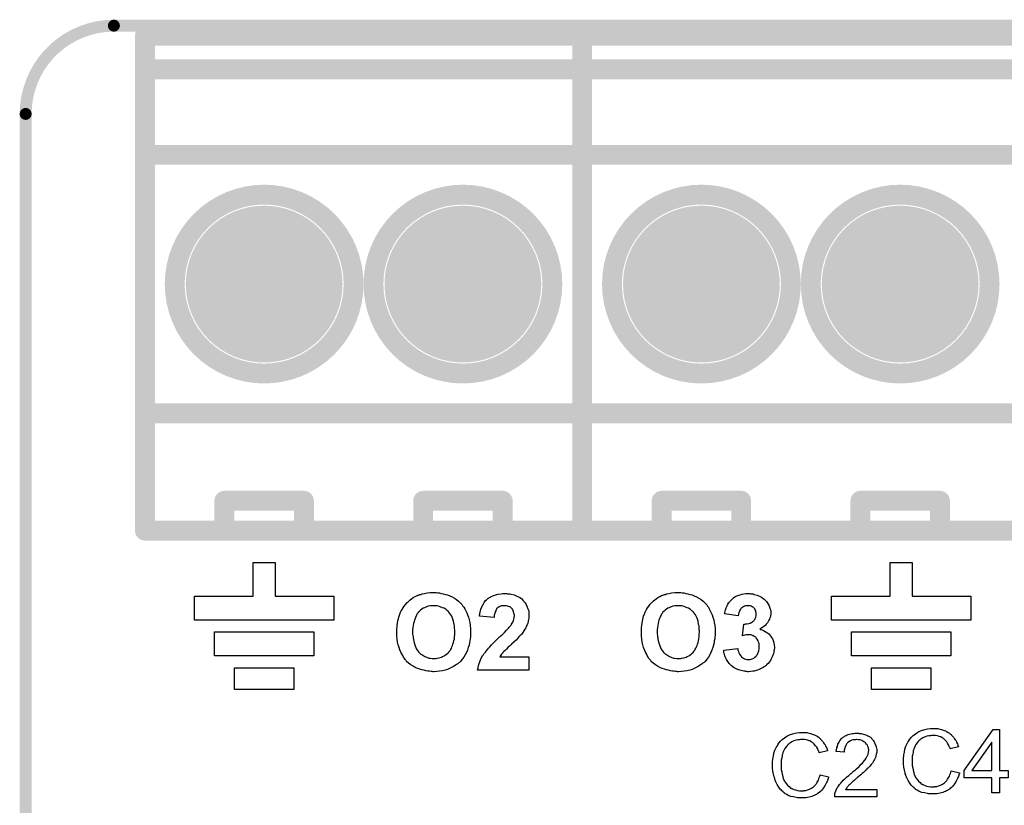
# Model space of a CAD drawing. Extents: x -0.07 to 0.95, y -0.15 to 1.54.
# Tile 10 of 14: x -0.05 to 0.44, y 1.15 to 1.54. Entities that reach past the tile are written whole.
import ezdxf

# ---------------------------------------------------------------- set-up
doc = ezdxf.new("R2010")
doc.units = 0
doc.layers.get('0').update_dxf_attribs({"linetype": 'CONTINUOUS'})
for name, color, linetype in [('gko', 6, 'CONTINUOUS'), ('gto', 2, 'CONTINUOUS'), ('gts', 1, 'CONTINUOUS')]:
    doc.layers.add(name, color=color, linetype=linetype)

# ---------------------------------------------------------------- blocks, each defined once
blk = doc.blocks.new('D34')
at = {"const_width": 0.003}
blk.add_lwpolyline([(-0.0015, 0, 1), (0.0015, 0, 1)], format="xyb", close=True, dxfattribs=at)
blk = doc.blocks.new('D32')
at = {"const_width": 0.005}
blk.add_lwpolyline([(-0.0025, 0, 1), (0.0025, 0, 1)], format="xyb", close=True, dxfattribs=at)
blk = doc.blocks.new('D44')
at = {"const_width": 0.03945}
blk.add_lwpolyline([(-0.019725, 0, 1), (0.019725, 0, 1)], format="xyb", close=True, dxfattribs=at)

msp = doc.modelspace()

# ---------------------------------------------------------------- linework, layer by layer
at = {"layer": 'gko', "color": 6, "const_width": 0.006}
msp.add_lwpolyline([(-0.0056, 1.54, 0.414214), (-0.05, 1.4956)], format="xyb", dxfattribs=at)
for points in [[(-0.0056, 1.54), (-0.0056, 1.54)], [(-0.0056, 1.54), (-0.0056, 1.54)], [(-0.0056, 1.54), (0.9058, 1.54)], [(-0.05, 1.4956), (-0.05, -0.15)]]:
    msp.add_lwpolyline(points, dxfattribs=at)
at = {"layer": 'gto', "color": 2, "const_width": 0.01}
for points in [[(0.01, 1.535), (0.23, 1.535)], [(0.01, 1.286), (0.01, 1.535)], [(0.23, 1.286), (0.23, 1.535)], [(0.23, 1.535), (0.45, 1.535)], [(0.23, 1.286), (0.23, 1.535)], [(0.01, 1.518), (0.23, 1.518)], [(0.23, 1.518), (0.45, 1.518)], [(0.01, 1.475), (0.23, 1.475)], [(0.23, 1.475), (0.45, 1.475)], [(0.025, 1.41), (0.025, 1.41)], [(0.115, 1.41), (0.115, 1.41)], [(0.115, 1.41), (0.115, 1.41)], [(0.125, 1.41), (0.125, 1.41)], [(0.215, 1.41), (0.215, 1.41)], [(0.215, 1.41), (0.215, 1.41)], [(0.245, 1.41), (0.245, 1.41)], [(0.335, 1.41), (0.335, 1.41)], [(0.335, 1.41), (0.335, 1.41)], [(0.345, 1.41), (0.345, 1.41)], [(0.435, 1.41), (0.435, 1.41)], [(0.435, 1.41), (0.435, 1.41)], [(0.01, 1.345), (0.23, 1.345)], [(0.23, 1.345), (0.45, 1.345)], [(0.05, 1.301), (0.09, 1.301)], [(0.05, 1.286), (0.05, 1.301)], [(0.09, 1.286), (0.09, 1.301)], [(0.15, 1.301), (0.19, 1.301)], [(0.15, 1.286), (0.15, 1.301)], [(0.19, 1.286), (0.19, 1.301)], [(0.27, 1.301), (0.31, 1.301)], [(0.27, 1.286), (0.27, 1.301)], [(0.31, 1.286), (0.31, 1.301)], [(0.37, 1.301), (0.41, 1.301)], [(0.37, 1.286), (0.37, 1.301)], [(0.41, 1.286), (0.41, 1.301)], [(0.01, 1.286), (0.23, 1.286)], [(0.23, 1.286), (0.45, 1.286)]]:
    msp.add_lwpolyline(points, dxfattribs=at)
for points in [[(0.115, 1.41, 1), (0.025, 1.41)], [(0.215, 1.41, 1), (0.125, 1.41)], [(0.335, 1.41, 1), (0.245, 1.41)], [(0.435, 1.41, 1), (0.345, 1.41)], [(0.025, 1.41, 1), (0.115, 1.41)], [(0.125, 1.41, 1), (0.215, 1.41)], [(0.245, 1.41, 1), (0.335, 1.41)], [(0.345, 1.41, 1), (0.435, 1.41)]]:
    msp.add_lwpolyline(points, format="xyb", dxfattribs=at)
at = {"layer": 'gto', "color": 2}
for points in [[(0.0755, 1.253), (0.105, 1.253), (0.105, 1.241), (0.035, 1.241), (0.035, 1.253), (0.0645, 1.253), (0.0645, 1.27), (0.0755, 1.27), (0.0755, 1.253)], [(0.396, 1.253), (0.4255, 1.253), (0.4255, 1.241), (0.3555, 1.241), (0.3555, 1.253), (0.385, 1.253), (0.385, 1.27), (0.396, 1.27), (0.396, 1.253)], [(0.1561, 1.2548), (0.1566, 1.2548), (0.1573, 1.2547), (0.1582, 1.2546), (0.1591, 1.2544), (0.1601, 1.2542), (0.1612, 1.2539), (0.1623, 1.2536), (0.1634, 1.2531), (0.1646, 1.2526), (0.1657, 1.252), (0.1668, 1.2513), (0.1678, 1.2505), (0.1688, 1.2495), (0.1689, 1.2495), (0.1691, 1.2493), (0.1693, 1.249), (0.1696, 1.2486), (0.17, 1.248), (0.1704, 1.2474), (0.1709, 1.2466), (0.1714, 1.2457), (0.1719, 1.2447), (0.1723, 1.2436), (0.1728, 1.2424), (0.1732, 1.2411), (0.1735, 1.2397), (0.1737, 1.2382), (0.1739, 1.2366), (0.1739, 1.2349), (0.1739, 1.2348), (0.1739, 1.2345), (0.1739, 1.234), (0.1739, 1.2333), (0.1738, 1.2325), (0.1737, 1.2316), (0.1735, 1.2306), (0.1733, 1.2295), (0.1731, 1.2284), (0.1727, 1.2272), (0.1723, 1.2259), (0.1718, 1.2247), (0.1712, 1.2235), (0.1705, 1.2224), (0.1697, 1.2213), (0.1688, 1.2202), (0.1688, 1.2202), (0.1686, 1.22), (0.1683, 1.2197), (0.1679, 1.2194), (0.1674, 1.219), (0.1668, 1.2186), (0.1661, 1.2181), (0.1653, 1.2176), (0.1643, 1.2171), (0.1633, 1.2167), (0.1622, 1.2162), (0.161, 1.2158), (0.1597, 1.2155), (0.1583, 1.2152), (0.1569, 1.2151), (0.1553, 1.215), (0.155, 1.215), (0.1545, 1.2151), (0.154, 1.2151), (0.1532, 1.2152), (0.1524, 1.2153), (0.1515, 1.2154), (0.1505, 1.2157), (0.1494, 1.2159), (0.1483, 1.2163), (0.1471, 1.2167), (0.146, 1.2172), (0.1449, 1.2178), (0.1438, 1.2185), (0.1427, 1.2193), (0.1417, 1.2202), (0.1417, 1.2203), (0.1415, 1.2204), (0.1413, 1.2208), (0.141, 1.2212), (0.1406, 1.2217), (0.1401, 1.2224), (0.1397, 1.2231), (0.1393, 1.224), (0.1388, 1.2249), (0.1383, 1.226), (0.1379, 1.2272), (0.1375, 1.2285), (0.1371, 1.2299), (0.1369, 1.2314), (0.1368, 1.233), (0.1367, 1.2346), (0.1367, 1.2347), (0.1367, 1.2349), (0.1367, 1.2352), (0.1368, 1.2356), (0.1368, 1.2361), (0.1368, 1.2367), (0.1369, 1.2374), (0.1369, 1.2381), (0.1371, 1.2396), (0.1374, 1.2413), (0.1379, 1.243), (0.1384, 1.2445), (0.1384, 1.2446), (0.1385, 1.2446), (0.1386, 1.2448), (0.1386, 1.245), (0.139, 1.2456), (0.1394, 1.2463), (0.1399, 1.2471), (0.1405, 1.248), (0.1412, 1.2489), (0.142, 1.2498), (0.142, 1.2499), (0.1421, 1.2499), (0.1424, 1.2502), (0.1429, 1.2506), (0.1435, 1.2511), (0.1442, 1.2517), (0.145, 1.2523), (0.146, 1.2529), (0.147, 1.2533), (0.147, 1.2533), (0.1471, 1.2534), (0.1474, 1.2535), (0.1476, 1.2535), (0.148, 1.2537), (0.1484, 1.2538), (0.1489, 1.2539), (0.1494, 1.2541), (0.1506, 1.2543), (0.152, 1.2546), (0.1536, 1.2548), (0.1552, 1.2548), (0.1556, 1.2548), (0.1561, 1.2548)], [(0.192, 1.2543), (0.1925, 1.2542), (0.193, 1.2542), (0.1936, 1.2541), (0.1943, 1.254), (0.1958, 1.2536), (0.1972, 1.253), (0.198, 1.2527), (0.1986, 1.2523), (0.1994, 1.2518), (0.2, 1.2512), (0.2, 1.2512), (0.2001, 1.2511), (0.2002, 1.2509), (0.2005, 1.2507), (0.2007, 1.2504), (0.201, 1.25), (0.2013, 1.2496), (0.2016, 1.2491), (0.2022, 1.248), (0.2027, 1.2467), (0.203, 1.246), (0.2031, 1.2452), (0.2032, 1.2444), (0.2032, 1.2436), (0.2032, 1.2435), (0.2032, 1.2431), (0.2032, 1.2426), (0.2031, 1.242), (0.203, 1.2413), (0.2029, 1.2404), (0.2026, 1.2395), (0.2023, 1.2386), (0.2022, 1.2385), (0.2021, 1.2383), (0.2019, 1.2378), (0.2016, 1.2371), (0.2012, 1.2364), (0.2007, 1.2356), (0.2001, 1.2347), (0.1994, 1.2338), (0.1993, 1.2337), (0.1991, 1.2334), (0.1987, 1.233), (0.1982, 1.2325), (0.1976, 1.2318), (0.1968, 1.2309), (0.1958, 1.23), (0.1945, 1.2288), (0.1945, 1.2288), (0.1944, 1.2287), (0.1942, 1.2285), (0.194, 1.2283), (0.1934, 1.2278), (0.1926, 1.2271), (0.1919, 1.2264), (0.1912, 1.2257), (0.1905, 1.225), (0.1903, 1.2248), (0.1901, 1.2245), (0.19, 1.2245), (0.1899, 1.2244), (0.1898, 1.2242), (0.1895, 1.2239), (0.189, 1.2233), (0.1886, 1.2225), (0.2032, 1.2225), (0.2032, 1.2157), (0.1774, 1.2157), (0.1774, 1.2158), (0.1774, 1.2159), (0.1775, 1.2161), (0.1775, 1.2164), (0.1776, 1.2167), (0.1777, 1.2171), (0.1779, 1.2181), (0.1782, 1.2192), (0.1787, 1.2204), (0.1792, 1.2218), (0.1799, 1.223), (0.1799, 1.2231), (0.18, 1.2232), (0.1802, 1.2234), (0.1804, 1.2237), (0.1806, 1.224), (0.1809, 1.2244), (0.1813, 1.2249), (0.1818, 1.2255), (0.1823, 1.2262), (0.1829, 1.2268), (0.1835, 1.2276), (0.1843, 1.2284), (0.1852, 1.2293), (0.1861, 1.2302), (0.1871, 1.2312), (0.1882, 1.2323), (0.1883, 1.2323), (0.1884, 1.2325), (0.1886, 1.2327), (0.189, 1.233), (0.1894, 1.2334), (0.1899, 1.2338), (0.1909, 1.2348), (0.1919, 1.2359), (0.1929, 1.2369), (0.1933, 1.2374), (0.1938, 1.2379), (0.1941, 1.2383), (0.1943, 1.2386), (0.1944, 1.2387), (0.1945, 1.239), (0.1948, 1.2394), (0.1951, 1.24), (0.1954, 1.2407), (0.1956, 1.2415), (0.1958, 1.2423), (0.1959, 1.2431), (0.1959, 1.2431), (0.1959, 1.2432), (0.1959, 1.2435), (0.1958, 1.244), (0.1957, 1.2445), (0.1955, 1.2451), (0.1953, 1.2457), (0.195, 1.2464), (0.1945, 1.2469), (0.1945, 1.247), (0.1943, 1.2471), (0.194, 1.2474), (0.1936, 1.2476), (0.193, 1.2478), (0.1924, 1.248), (0.1917, 1.2482), (0.1909, 1.2482), (0.1905, 1.2482), (0.19, 1.2482), (0.1895, 1.2481), (0.1889, 1.2479), (0.1883, 1.2476), (0.1877, 1.2473), (0.1871, 1.2469), (0.1871, 1.2468), (0.1869, 1.2466), (0.1867, 1.2462), (0.1865, 1.2457), (0.1862, 1.2451), (0.186, 1.2443), (0.1858, 1.2434), (0.1857, 1.2423), (0.1783, 1.243), (0.1783, 1.243), (0.1784, 1.2432), (0.1784, 1.2435), (0.1785, 1.244), (0.1785, 1.2445), (0.1787, 1.245), (0.1789, 1.2456), (0.179, 1.2464), (0.1796, 1.2477), (0.1803, 1.2492), (0.1807, 1.2499), (0.1812, 1.2506), (0.1818, 1.2511), (0.1824, 1.2517), (0.1824, 1.2517), (0.1825, 1.2518), (0.1827, 1.2519), (0.183, 1.2521), (0.1833, 1.2523), (0.1838, 1.2525), (0.1842, 1.2528), (0.1848, 1.253), (0.1854, 1.2533), (0.186, 1.2535), (0.1875, 1.254), (0.1892, 1.2542), (0.1901, 1.2543), (0.191, 1.2543), (0.1916, 1.2543), (0.192, 1.2543)], [(0.2791, 1.2548), (0.2797, 1.2548), (0.2804, 1.2547), (0.2812, 1.2546), (0.2822, 1.2544), (0.2832, 1.2542), (0.2842, 1.2539), (0.2853, 1.2536), (0.2864, 1.2531), (0.2876, 1.2526), (0.2887, 1.252), (0.2898, 1.2513), (0.2909, 1.2505), (0.2919, 1.2495), (0.2919, 1.2495), (0.2921, 1.2493), (0.2924, 1.249), (0.2927, 1.2486), (0.2931, 1.248), (0.2935, 1.2474), (0.2939, 1.2466), (0.2944, 1.2457), (0.2949, 1.2447), (0.2954, 1.2436), (0.2958, 1.2424), (0.2962, 1.2411), (0.2965, 1.2397), (0.2968, 1.2382), (0.2969, 1.2366), (0.297, 1.2349), (0.297, 1.2348), (0.297, 1.2345), (0.2969, 1.234), (0.2969, 1.2333), (0.2968, 1.2325), (0.2967, 1.2316), (0.2965, 1.2306), (0.2964, 1.2295), (0.2961, 1.2284), (0.2958, 1.2272), (0.2953, 1.2259), (0.2948, 1.2247), (0.2943, 1.2235), (0.2936, 1.2224), (0.2928, 1.2213), (0.2919, 1.2202), (0.2918, 1.2202), (0.2917, 1.22), (0.2914, 1.2197), (0.2909, 1.2194), (0.2904, 1.219), (0.2898, 1.2186), (0.2891, 1.2181), (0.2883, 1.2176), (0.2874, 1.2171), (0.2864, 1.2167), (0.2853, 1.2162), (0.2841, 1.2158), (0.2828, 1.2155), (0.2814, 1.2152), (0.28, 1.2151), (0.2784, 1.215), (0.278, 1.215), (0.2776, 1.2151), (0.277, 1.2151), (0.2763, 1.2152), (0.2755, 1.2153), (0.2745, 1.2154), (0.2735, 1.2157), (0.2724, 1.2159), (0.2714, 1.2163), (0.2702, 1.2167), (0.2691, 1.2172), (0.2679, 1.2178), (0.2669, 1.2185), (0.2658, 1.2193), (0.2648, 1.2202), (0.2647, 1.2203), (0.2646, 1.2204), (0.2644, 1.2208), (0.264, 1.2212), (0.2636, 1.2217), (0.2632, 1.2224), (0.2627, 1.2231), (0.2623, 1.224), (0.2618, 1.2249), (0.2614, 1.226), (0.2609, 1.2272), (0.2605, 1.2285), (0.2602, 1.2299), (0.26, 1.2314), (0.2598, 1.233), (0.2598, 1.2346), (0.2598, 1.2347), (0.2598, 1.2349), (0.2598, 1.2352), (0.2598, 1.2356), (0.2598, 1.2361), (0.2599, 1.2367), (0.2599, 1.2374), (0.26, 1.2381), (0.2602, 1.2396), (0.2605, 1.2413), (0.2609, 1.243), (0.2615, 1.2445), (0.2615, 1.2446), (0.2615, 1.2446), (0.2616, 1.2448), (0.2617, 1.245), (0.262, 1.2456), (0.2624, 1.2463), (0.2629, 1.2471), (0.2635, 1.248), (0.2642, 1.2489), (0.265, 1.2498), (0.2651, 1.2499), (0.2651, 1.2499), (0.2654, 1.2502), (0.2659, 1.2506), (0.2665, 1.2511), (0.2672, 1.2517), (0.2681, 1.2523), (0.269, 1.2529), (0.27, 1.2533), (0.2701, 1.2533), (0.2702, 1.2534), (0.2704, 1.2535), (0.2707, 1.2535), (0.271, 1.2537), (0.2714, 1.2538), (0.2719, 1.2539), (0.2724, 1.2541), (0.2736, 1.2543), (0.275, 1.2546), (0.2766, 1.2548), (0.2783, 1.2548), (0.2787, 1.2548), (0.2791, 1.2548)], [(0.3144, 1.2543), (0.3149, 1.2542), (0.3154, 1.2542), (0.316, 1.2541), (0.3166, 1.2539), (0.318, 1.2535), (0.3187, 1.2532), (0.3195, 1.2529), (0.3202, 1.2525), (0.3209, 1.252), (0.3216, 1.2515), (0.3222, 1.2509), (0.3223, 1.2508), (0.3224, 1.2507), (0.3225, 1.2506), (0.3227, 1.2504), (0.3231, 1.2498), (0.3236, 1.249), (0.3241, 1.2481), (0.3245, 1.247), (0.3249, 1.2457), (0.3249, 1.2451), (0.325, 1.2445), (0.325, 1.2444), (0.325, 1.2442), (0.3249, 1.244), (0.3249, 1.2436), (0.3248, 1.2432), (0.3247, 1.2427), (0.3245, 1.2421), (0.3243, 1.2415), (0.324, 1.2409), (0.3236, 1.2403), (0.3232, 1.2396), (0.3226, 1.2389), (0.322, 1.2383), (0.3212, 1.2376), (0.3204, 1.237), (0.3194, 1.2364), (0.3195, 1.2364), (0.3196, 1.2363), (0.3197, 1.2363), (0.32, 1.2362), (0.3206, 1.236), (0.3213, 1.2357), (0.3221, 1.2353), (0.323, 1.2347), (0.3239, 1.234), (0.3247, 1.2331), (0.3248, 1.233), (0.325, 1.2327), (0.3253, 1.2322), (0.3257, 1.2315), (0.3261, 1.2307), (0.3264, 1.2296), (0.3266, 1.2285), (0.3267, 1.2272), (0.3267, 1.2272), (0.3267, 1.227), (0.3267, 1.2267), (0.3266, 1.2264), (0.3266, 1.2259), (0.3265, 1.2254), (0.3264, 1.2248), (0.3262, 1.2242), (0.3258, 1.2229), (0.3255, 1.2222), (0.3251, 1.2214), (0.3247, 1.2207), (0.3242, 1.2199), (0.3236, 1.2192), (0.323, 1.2186), (0.3229, 1.2185), (0.3228, 1.2184), (0.3226, 1.2182), (0.3223, 1.218), (0.3219, 1.2177), (0.3215, 1.2174), (0.321, 1.2171), (0.3204, 1.2168), (0.3198, 1.2164), (0.3191, 1.2161), (0.3183, 1.2158), (0.3175, 1.2156), (0.3166, 1.2153), (0.3158, 1.2152), (0.3148, 1.2151), (0.3138, 1.215), (0.3133, 1.215), (0.3129, 1.2151), (0.3124, 1.2151), (0.3119, 1.2152), (0.3114, 1.2153), (0.3107, 1.2154), (0.3094, 1.2157), (0.3079, 1.2163), (0.3071, 1.2166), (0.3065, 1.217), (0.3058, 1.2175), (0.3051, 1.218), (0.305, 1.2181), (0.3049, 1.2182), (0.3048, 1.2183), (0.3045, 1.2186), (0.3043, 1.2188), (0.304, 1.2192), (0.3037, 1.2196), (0.3033, 1.2201), (0.303, 1.2207), (0.3026, 1.2212), (0.302, 1.2225), (0.3015, 1.2241), (0.3013, 1.2249), (0.3012, 1.2258), (0.3083, 1.2267), (0.3083, 1.2267), (0.3083, 1.2266), (0.3083, 1.2263), (0.3084, 1.2258), (0.3086, 1.2252), (0.3089, 1.2245), (0.3091, 1.2238), (0.3096, 1.2231), (0.3101, 1.2225), (0.3101, 1.2224), (0.3104, 1.2223), (0.3107, 1.222), (0.3111, 1.2218), (0.3116, 1.2215), (0.3123, 1.2213), (0.3129, 1.2212), (0.3137, 1.2211), (0.3138, 1.2211), (0.3141, 1.2212), (0.3145, 1.2212), (0.315, 1.2213), (0.3156, 1.2215), (0.3163, 1.2218), (0.3169, 1.2223), (0.3175, 1.2228), (0.3176, 1.2229), (0.3178, 1.2232), (0.318, 1.2235), (0.3184, 1.224), (0.3186, 1.2247), (0.3189, 1.2255), (0.3191, 1.2265), (0.3191, 1.2275), (0.3191, 1.2276), (0.3191, 1.2277), (0.3191, 1.228), (0.3191, 1.2285), (0.319, 1.2292), (0.3187, 1.2299), (0.3185, 1.2306), (0.3181, 1.2313), (0.3176, 1.232), (0.3175, 1.232), (0.3173, 1.2323), (0.317, 1.2325), (0.3166, 1.2328), (0.316, 1.2331), (0.3154, 1.2334), (0.3148, 1.2336), (0.314, 1.2336), (0.3134, 1.2336), (0.313, 1.2336), (0.3125, 1.2335), (0.3119, 1.2334), (0.3113, 1.2333), (0.3106, 1.2331), (0.3114, 1.239), (0.3119, 1.239), (0.3124, 1.2391), (0.3131, 1.2391), (0.3138, 1.2393), (0.3146, 1.2395), (0.3153, 1.2399), (0.316, 1.2403), (0.316, 1.2404), (0.3163, 1.2406), (0.3165, 1.2409), (0.3168, 1.2413), (0.3171, 1.2418), (0.3174, 1.2424), (0.3175, 1.2431), (0.3176, 1.244), (0.3176, 1.2441), (0.3176, 1.2443), (0.3175, 1.2446), (0.3174, 1.2451), (0.3173, 1.2456), (0.3171, 1.2461), (0.3168, 1.2466), (0.3164, 1.2471), (0.3164, 1.2471), (0.3162, 1.2472), (0.316, 1.2475), (0.3156, 1.2477), (0.3151, 1.2479), (0.3146, 1.2481), (0.314, 1.2482), (0.3133, 1.2482), (0.313, 1.2482), (0.3126, 1.2482), (0.3122, 1.2481), (0.3117, 1.2479), (0.3111, 1.2477), (0.3106, 1.2474), (0.3101, 1.2469), (0.31, 1.2469), (0.3099, 1.2467), (0.3096, 1.2464), (0.3094, 1.2459), (0.3091, 1.2454), (0.3089, 1.2447), (0.3086, 1.244), (0.3085, 1.2431), (0.3017, 1.2442), (0.3017, 1.2442), (0.3018, 1.2444), (0.3018, 1.2445), (0.3018, 1.2448), (0.302, 1.2454), (0.3022, 1.2462), (0.3025, 1.2471), (0.3029, 1.2481), (0.3033, 1.249), (0.3038, 1.2498), (0.3039, 1.2499), (0.3041, 1.2501), (0.3044, 1.2505), (0.3049, 1.251), (0.3054, 1.2515), (0.3061, 1.2521), (0.3069, 1.2526), (0.3078, 1.2531), (0.3079, 1.2531), (0.3079, 1.2532), (0.3083, 1.2533), (0.3088, 1.2535), (0.3095, 1.2537), (0.3103, 1.254), (0.3113, 1.2542), (0.3124, 1.2543), (0.3135, 1.2543), (0.314, 1.2543), (0.3144, 1.2543)], [(0.1553, 1.2482), (0.1549, 1.2482), (0.1546, 1.2482), (0.1541, 1.2481), (0.1537, 1.2481), (0.1526, 1.2479), (0.1514, 1.2474), (0.1507, 1.2472), (0.15, 1.2469), (0.1494, 1.2465), (0.1487, 1.246), (0.1481, 1.2455), (0.1476, 1.2449), (0.1475, 1.2449), (0.1475, 1.2447), (0.1473, 1.2446), (0.1471, 1.2443), (0.1469, 1.2439), (0.1467, 1.2435), (0.1464, 1.243), (0.1461, 1.2424), (0.1459, 1.2418), (0.1456, 1.241), (0.1454, 1.2402), (0.1451, 1.2393), (0.145, 1.2383), (0.1448, 1.2373), (0.1447, 1.2361), (0.1447, 1.2349), (0.1447, 1.2349), (0.1447, 1.2346), (0.1447, 1.2343), (0.1447, 1.2339), (0.1448, 1.2333), (0.1449, 1.2326), (0.145, 1.232), (0.1451, 1.2312), (0.1454, 1.2296), (0.146, 1.228), (0.1463, 1.2272), (0.1467, 1.2264), (0.1472, 1.2257), (0.1477, 1.225), (0.1477, 1.2249), (0.1479, 1.2248), (0.148, 1.2247), (0.1482, 1.2245), (0.1485, 1.2242), (0.1489, 1.2239), (0.1493, 1.2236), (0.1498, 1.2233), (0.1509, 1.2227), (0.1522, 1.2222), (0.1529, 1.2219), (0.1537, 1.2218), (0.1545, 1.2217), (0.1553, 1.2216), (0.1558, 1.2216), (0.1561, 1.2217), (0.1565, 1.2217), (0.157, 1.2218), (0.158, 1.222), (0.1592, 1.2224), (0.1598, 1.2227), (0.1605, 1.223), (0.1611, 1.2234), (0.1618, 1.2238), (0.1624, 1.2243), (0.163, 1.2249), (0.163, 1.225), (0.1631, 1.2251), (0.1632, 1.2253), (0.1634, 1.2255), (0.1637, 1.2259), (0.1639, 1.2264), (0.1642, 1.2269), (0.1645, 1.2275), (0.1647, 1.2282), (0.165, 1.2289), (0.1653, 1.2297), (0.1655, 1.2307), (0.1657, 1.2316), (0.1658, 1.2326), (0.1659, 1.2338), (0.1659, 1.235), (0.1659, 1.2351), (0.1659, 1.2353), (0.1659, 1.2356), (0.1659, 1.2361), (0.1658, 1.2367), (0.1658, 1.2373), (0.1657, 1.238), (0.1656, 1.2388), (0.1652, 1.2404), (0.1647, 1.242), (0.1644, 1.2429), (0.164, 1.2436), (0.1635, 1.2443), (0.163, 1.245), (0.163, 1.245), (0.1629, 1.2451), (0.1627, 1.2452), (0.1625, 1.2455), (0.1622, 1.2457), (0.1618, 1.246), (0.1615, 1.2463), (0.161, 1.2466), (0.1605, 1.2469), (0.1598, 1.2472), (0.1586, 1.2477), (0.1578, 1.248), (0.1571, 1.2481), (0.1562, 1.2482), (0.1553, 1.2482)], [(0.2784, 1.2482), (0.278, 1.2482), (0.2776, 1.2482), (0.2772, 1.2481), (0.2767, 1.2481), (0.2756, 1.2479), (0.2744, 1.2474), (0.2737, 1.2472), (0.2731, 1.2469), (0.2725, 1.2465), (0.2718, 1.246), (0.2712, 1.2455), (0.2706, 1.2449), (0.2706, 1.2449), (0.2705, 1.2447), (0.2704, 1.2446), (0.2702, 1.2443), (0.27, 1.2439), (0.2697, 1.2435), (0.2695, 1.243), (0.2692, 1.2424), (0.2689, 1.2418), (0.2686, 1.241), (0.2684, 1.2402), (0.2682, 1.2393), (0.268, 1.2383), (0.2679, 1.2373), (0.2678, 1.2361), (0.2677, 1.2349), (0.2677, 1.2349), (0.2677, 1.2346), (0.2677, 1.2343), (0.2678, 1.2339), (0.2679, 1.2333), (0.2679, 1.2326), (0.268, 1.232), (0.2681, 1.2312), (0.2685, 1.2296), (0.269, 1.228), (0.2694, 1.2272), (0.2697, 1.2264), (0.2702, 1.2257), (0.2707, 1.225), (0.2708, 1.2249), (0.2709, 1.2248), (0.2711, 1.2247), (0.2713, 1.2245), (0.2716, 1.2242), (0.272, 1.2239), (0.2724, 1.2236), (0.2729, 1.2233), (0.2739, 1.2227), (0.2752, 1.2222), (0.276, 1.2219), (0.2767, 1.2218), (0.2776, 1.2217), (0.2784, 1.2216), (0.2788, 1.2216), (0.2792, 1.2217), (0.2796, 1.2217), (0.28, 1.2218), (0.2811, 1.222), (0.2823, 1.2224), (0.2829, 1.2227), (0.2836, 1.223), (0.2842, 1.2234), (0.2848, 1.2238), (0.2854, 1.2243), (0.286, 1.2249), (0.2861, 1.225), (0.2861, 1.2251), (0.2863, 1.2253), (0.2864, 1.2255), (0.2867, 1.2259), (0.2869, 1.2264), (0.2872, 1.2269), (0.2875, 1.2275), (0.2878, 1.2282), (0.2881, 1.2289), (0.2883, 1.2297), (0.2886, 1.2307), (0.2887, 1.2316), (0.2889, 1.2326), (0.2889, 1.2338), (0.289, 1.235), (0.289, 1.2351), (0.289, 1.2353), (0.289, 1.2356), (0.2889, 1.2361), (0.2889, 1.2367), (0.2888, 1.2373), (0.2888, 1.238), (0.2886, 1.2388), (0.2883, 1.2404), (0.2878, 1.242), (0.2874, 1.2429), (0.2871, 1.2436), (0.2866, 1.2443), (0.2861, 1.245), (0.286, 1.245), (0.2859, 1.2451), (0.2858, 1.2452), (0.2856, 1.2455), (0.2852, 1.2457), (0.2849, 1.246), (0.2845, 1.2463), (0.284, 1.2466), (0.2835, 1.2469), (0.2829, 1.2472), (0.2816, 1.2477), (0.2809, 1.248), (0.2801, 1.2481), (0.2793, 1.2482), (0.2784, 1.2482)], [(0.095, 1.223), (0.045, 1.223), (0.045, 1.235), (0.095, 1.235), (0.095, 1.223)], [(0.4155, 1.223), (0.3655, 1.223), (0.3655, 1.235), (0.4155, 1.235), (0.4155, 1.223)], [(0.085, 1.206), (0.055, 1.206), (0.055, 1.217), (0.085, 1.217), (0.085, 1.206)], [(0.4055, 1.206), (0.3755, 1.206), (0.3755, 1.217), (0.4055, 1.217), (0.4055, 1.206)], [(0.3416, 1.1845), (0.342, 1.1844), (0.3425, 1.1844), (0.343, 1.1844), (0.3436, 1.1842), (0.3449, 1.1839), (0.3462, 1.1835), (0.3469, 1.1832), (0.3476, 1.1829), (0.3482, 1.1825), (0.3489, 1.1821), (0.3489, 1.182), (0.349, 1.182), (0.3492, 1.1819), (0.3494, 1.1816), (0.3497, 1.1814), (0.35, 1.1811), (0.3503, 1.1807), (0.3507, 1.1803), (0.3511, 1.1799), (0.3514, 1.1793), (0.3518, 1.1788), (0.3522, 1.1782), (0.3525, 1.1775), (0.3529, 1.1768), (0.3532, 1.176), (0.3535, 1.1752), (0.3493, 1.1742), (0.3493, 1.1743), (0.3493, 1.1744), (0.3492, 1.1746), (0.3491, 1.1748), (0.349, 1.1751), (0.3488, 1.1754), (0.3485, 1.1762), (0.348, 1.177), (0.3474, 1.1778), (0.3468, 1.1786), (0.346, 1.1793), (0.3459, 1.1794), (0.3456, 1.1796), (0.3452, 1.1798), (0.3446, 1.1802), (0.3438, 1.1804), (0.3429, 1.1807), (0.3419, 1.1809), (0.3407, 1.1809), (0.3403, 1.1809), (0.3401, 1.1809), (0.3398, 1.1809), (0.3394, 1.1808), (0.3385, 1.1807), (0.3376, 1.1805), (0.3365, 1.1802), (0.3355, 1.1797), (0.3345, 1.1791), (0.3345, 1.1791), (0.3344, 1.179), (0.3341, 1.1788), (0.3337, 1.1784), (0.3332, 1.1779), (0.3326, 1.1772), (0.332, 1.1764), (0.3315, 1.1754), (0.331, 1.1744), (0.331, 1.1743), (0.331, 1.1742), (0.331, 1.1741), (0.3309, 1.1739), (0.3308, 1.1736), (0.3307, 1.1733), (0.3306, 1.1725), (0.3304, 1.1716), (0.3302, 1.1705), (0.3301, 1.1694), (0.3301, 1.1682), (0.3301, 1.1682), (0.3301, 1.168), (0.3301, 1.1678), (0.3301, 1.1675), (0.3301, 1.1672), (0.3301, 1.1668), (0.3302, 1.1663), (0.3302, 1.1658), (0.3304, 1.1647), (0.3306, 1.1635), (0.3309, 1.1623), (0.3312, 1.1611), (0.3312, 1.1611), (0.3313, 1.161), (0.3314, 1.1608), (0.3315, 1.1606), (0.3317, 1.1601), (0.3322, 1.1594), (0.3327, 1.1587), (0.3333, 1.1579), (0.3341, 1.1572), (0.3349, 1.1565), (0.335, 1.1565), (0.3351, 1.1565), (0.3352, 1.1564), (0.3354, 1.1563), (0.3356, 1.1562), (0.3359, 1.1561), (0.3365, 1.1558), (0.3374, 1.1555), (0.3383, 1.1553), (0.3393, 1.1551), (0.3404, 1.1551), (0.3407, 1.1551), (0.341, 1.1551), (0.3413, 1.1551), (0.3416, 1.1552), (0.3425, 1.1553), (0.3434, 1.1556), (0.3444, 1.1559), (0.3454, 1.1565), (0.3459, 1.1567), (0.3464, 1.1571), (0.3464, 1.1571), (0.3465, 1.1572), (0.3466, 1.1573), (0.3468, 1.1575), (0.347, 1.1577), (0.3472, 1.158), (0.3475, 1.1583), (0.3477, 1.1586), (0.348, 1.159), (0.3483, 1.1595), (0.3486, 1.16), (0.3489, 1.1605), (0.3491, 1.1611), (0.3493, 1.1618), (0.3496, 1.1625), (0.3498, 1.1632), (0.354, 1.1621), (0.354, 1.1621), (0.354, 1.1619), (0.3539, 1.1616), (0.3537, 1.1613), (0.3536, 1.1608), (0.3534, 1.1603), (0.3532, 1.1598), (0.3529, 1.1592), (0.3523, 1.1579), (0.3514, 1.1566), (0.3509, 1.1559), (0.3504, 1.1553), (0.3499, 1.1547), (0.3492, 1.1542), (0.3492, 1.1541), (0.3491, 1.154), (0.3488, 1.154), (0.3486, 1.1538), (0.3482, 1.1535), (0.3479, 1.1533), (0.3474, 1.1531), (0.3468, 1.1528), (0.3462, 1.1526), (0.3456, 1.1523), (0.3449, 1.1521), (0.3442, 1.1519), (0.3434, 1.1517), (0.3426, 1.1516), (0.3417, 1.1515), (0.3408, 1.1515), (0.3402, 1.1515), (0.3399, 1.1515), (0.3395, 1.1515), (0.3389, 1.1516), (0.3384, 1.1516), (0.3377, 1.1517), (0.3364, 1.152), (0.335, 1.1523), (0.3336, 1.1528), (0.333, 1.1532), (0.3323, 1.1535), (0.3323, 1.1536), (0.3322, 1.1536), (0.332, 1.1538), (0.3318, 1.154), (0.3316, 1.1541), (0.3312, 1.1544), (0.3309, 1.1547), (0.3305, 1.1551), (0.3301, 1.1555), (0.3297, 1.1559), (0.3289, 1.157), (0.3281, 1.1583), (0.3274, 1.1596), (0.3274, 1.1597), (0.3273, 1.1598), (0.3273, 1.1601), (0.3271, 1.1603), (0.327, 1.1607), (0.3269, 1.1612), (0.3267, 1.1617), (0.3266, 1.1622), (0.3264, 1.1628), (0.3262, 1.1635), (0.326, 1.165), (0.3258, 1.1666), (0.3257, 1.1682), (0.3257, 1.1683), (0.3257, 1.1685), (0.3257, 1.1687), (0.3258, 1.1691), (0.3258, 1.1695), (0.3258, 1.17), (0.3259, 1.1706), (0.326, 1.1712), (0.3262, 1.1725), (0.3265, 1.174), (0.327, 1.1755), (0.3276, 1.1769), (0.3277, 1.177), (0.3277, 1.1771), (0.3278, 1.1773), (0.328, 1.1775), (0.3282, 1.1778), (0.3284, 1.1782), (0.329, 1.179), (0.3298, 1.18), (0.3307, 1.1809), (0.3318, 1.1818), (0.333, 1.1826), (0.3331, 1.1826), (0.3332, 1.1827), (0.3334, 1.1828), (0.3336, 1.1829), (0.334, 1.1831), (0.3344, 1.1832), (0.3348, 1.1834), (0.3353, 1.1836), (0.3359, 1.1838), (0.3365, 1.1839), (0.3378, 1.1842), (0.3393, 1.1844), (0.3408, 1.1845), (0.3413, 1.1845), (0.3416, 1.1845)], [(0.369, 1.1841), (0.3693, 1.184), (0.3698, 1.184), (0.3703, 1.1839), (0.3708, 1.1838), (0.372, 1.1835), (0.3732, 1.183), (0.3738, 1.1827), (0.3744, 1.1824), (0.375, 1.182), (0.3755, 1.1815), (0.3755, 1.1815), (0.3756, 1.1814), (0.3757, 1.1813), (0.3759, 1.1811), (0.3761, 1.1808), (0.3764, 1.1805), (0.3766, 1.1802), (0.3769, 1.1798), (0.3773, 1.1789), (0.3778, 1.1778), (0.378, 1.1772), (0.3781, 1.1766), (0.3782, 1.1759), (0.3782, 1.1753), (0.3782, 1.1752), (0.3782, 1.1749), (0.3782, 1.1746), (0.3781, 1.1741), (0.378, 1.1735), (0.3778, 1.1729), (0.3777, 1.1722), (0.3774, 1.1715), (0.3773, 1.1714), (0.3772, 1.1711), (0.3771, 1.1708), (0.3768, 1.1703), (0.3764, 1.1697), (0.376, 1.169), (0.3754, 1.1683), (0.3748, 1.1675), (0.3747, 1.1674), (0.3744, 1.1672), (0.3742, 1.1669), (0.374, 1.1667), (0.3737, 1.1664), (0.3733, 1.1661), (0.373, 1.1657), (0.3725, 1.1653), (0.372, 1.1648), (0.3715, 1.1643), (0.3709, 1.1638), (0.3702, 1.1632), (0.3695, 1.1626), (0.3687, 1.1619), (0.3687, 1.1619), (0.3686, 1.1618), (0.3684, 1.1617), (0.3682, 1.1615), (0.3679, 1.1612), (0.3676, 1.1609), (0.3669, 1.1603), (0.3661, 1.1596), (0.3653, 1.1589), (0.3647, 1.1583), (0.3644, 1.1581), (0.3642, 1.1579), (0.3641, 1.1578), (0.364, 1.1577), (0.3638, 1.1575), (0.3636, 1.1572), (0.3633, 1.1569), (0.3631, 1.1566), (0.3625, 1.1558), (0.3783, 1.1558), (0.3783, 1.152), (0.3571, 1.152), (0.3571, 1.1521), (0.3571, 1.1522), (0.3571, 1.1525), (0.3571, 1.1529), (0.3572, 1.1533), (0.3572, 1.1538), (0.3573, 1.1542), (0.3575, 1.1547), (0.3575, 1.1548), (0.3576, 1.1548), (0.3577, 1.1551), (0.3578, 1.1555), (0.3581, 1.1561), (0.3585, 1.1567), (0.359, 1.1575), (0.3595, 1.1582), (0.3601, 1.159), (0.3601, 1.159), (0.3602, 1.1591), (0.3604, 1.1594), (0.3608, 1.1598), (0.3614, 1.1604), (0.3621, 1.1611), (0.363, 1.1619), (0.3641, 1.1628), (0.3652, 1.1638), (0.3653, 1.1638), (0.3655, 1.164), (0.3657, 1.1642), (0.3661, 1.1645), (0.3665, 1.1649), (0.367, 1.1653), (0.3675, 1.1657), (0.3681, 1.1662), (0.3693, 1.1674), (0.3704, 1.1685), (0.371, 1.169), (0.3715, 1.1696), (0.3719, 1.1701), (0.3723, 1.1706), (0.3723, 1.1706), (0.3724, 1.1707), (0.3725, 1.1708), (0.3726, 1.171), (0.3729, 1.1715), (0.3733, 1.1721), (0.3736, 1.1729), (0.3739, 1.1736), (0.3741, 1.1745), (0.3742, 1.1753), (0.3742, 1.1754), (0.3742, 1.1754), (0.3742, 1.1757), (0.3741, 1.1762), (0.374, 1.1767), (0.3738, 1.1773), (0.3735, 1.178), (0.373, 1.1786), (0.3725, 1.1793), (0.3724, 1.1794), (0.3722, 1.1796), (0.3718, 1.1798), (0.3713, 1.1801), (0.3707, 1.1804), (0.3699, 1.1807), (0.3691, 1.1808), (0.3681, 1.1809), (0.3678, 1.1809), (0.3676, 1.1808), (0.3671, 1.1808), (0.3664, 1.1807), (0.3657, 1.1805), (0.365, 1.1802), (0.3642, 1.1797), (0.3635, 1.1792), (0.3634, 1.1791), (0.3632, 1.1789), (0.363, 1.1785), (0.3627, 1.1779), (0.3624, 1.1773), (0.3621, 1.1765), (0.3619, 1.1755), (0.3618, 1.1745), (0.3578, 1.1749), (0.3578, 1.1749), (0.3578, 1.1751), (0.3578, 1.1753), (0.3579, 1.1756), (0.358, 1.176), (0.3581, 1.1764), (0.3582, 1.1769), (0.3584, 1.1774), (0.3587, 1.1785), (0.3593, 1.1796), (0.3596, 1.1802), (0.36, 1.1808), (0.3604, 1.1813), (0.3609, 1.1817), (0.3609, 1.1818), (0.361, 1.1818), (0.3612, 1.182), (0.3614, 1.1821), (0.3617, 1.1823), (0.362, 1.1825), (0.3624, 1.1827), (0.3628, 1.1829), (0.3633, 1.1832), (0.3639, 1.1834), (0.3645, 1.1836), (0.3651, 1.1838), (0.3658, 1.1839), (0.3666, 1.184), (0.3674, 1.1841), (0.3682, 1.1841), (0.3687, 1.1841), (0.369, 1.1841)], [(0.4075, 1.1865), (0.4079, 1.1864), (0.4084, 1.1864), (0.4089, 1.1864), (0.4095, 1.1862), (0.4108, 1.1859), (0.4122, 1.1855), (0.4128, 1.1852), (0.4135, 1.1849), (0.4141, 1.1845), (0.4148, 1.1841), (0.4148, 1.184), (0.4149, 1.184), (0.4151, 1.1839), (0.4153, 1.1836), (0.4156, 1.1834), (0.4159, 1.1831), (0.4162, 1.1827), (0.4166, 1.1823), (0.417, 1.1819), (0.4173, 1.1813), (0.4177, 1.1808), (0.4181, 1.1802), (0.4184, 1.1795), (0.4188, 1.1788), (0.4191, 1.178), (0.4194, 1.1772), (0.4152, 1.1762), (0.4152, 1.1763), (0.4152, 1.1764), (0.4151, 1.1766), (0.415, 1.1768), (0.4149, 1.1771), (0.4147, 1.1774), (0.4144, 1.1782), (0.4139, 1.179), (0.4134, 1.1798), (0.4127, 1.1806), (0.4119, 1.1813), (0.4118, 1.1814), (0.4116, 1.1816), (0.4111, 1.1818), (0.4105, 1.1822), (0.4097, 1.1824), (0.4088, 1.1827), (0.4078, 1.1829), (0.4066, 1.1829), (0.4062, 1.1829), (0.406, 1.1829), (0.4057, 1.1829), (0.4053, 1.1828), (0.4044, 1.1827), (0.4035, 1.1825), (0.4025, 1.1822), (0.4014, 1.1817), (0.4004, 1.1811), (0.4004, 1.1811), (0.4003, 1.181), (0.4, 1.1808), (0.3996, 1.1804), (0.3991, 1.1799), (0.3985, 1.1792), (0.3979, 1.1784), (0.3974, 1.1774), (0.397, 1.1764), (0.397, 1.1763), (0.3969, 1.1762), (0.3969, 1.1761), (0.3968, 1.1759), (0.3967, 1.1756), (0.3966, 1.1753), (0.3965, 1.1745), (0.3963, 1.1736), (0.3961, 1.1725), (0.396, 1.1714), (0.396, 1.1702), (0.396, 1.1702), (0.396, 1.17), (0.396, 1.1698), (0.396, 1.1695), (0.396, 1.1692), (0.396, 1.1688), (0.3961, 1.1683), (0.3961, 1.1678), (0.3963, 1.1667), (0.3965, 1.1655), (0.3968, 1.1643), (0.3971, 1.1631), (0.3971, 1.1631), (0.3972, 1.163), (0.3973, 1.1628), (0.3974, 1.1626), (0.3976, 1.1621), (0.3981, 1.1614), (0.3986, 1.1607), (0.3992, 1.1599), (0.4, 1.1592), (0.4008, 1.1585), (0.4009, 1.1585), (0.401, 1.1585), (0.4011, 1.1584), (0.4013, 1.1583), (0.4015, 1.1582), (0.4018, 1.1581), (0.4025, 1.1578), (0.4033, 1.1575), (0.4042, 1.1573), (0.4052, 1.1571), (0.4063, 1.1571), (0.4066, 1.1571), (0.4069, 1.1571), (0.4072, 1.1571), (0.4075, 1.1572), (0.4084, 1.1573), (0.4093, 1.1576), (0.4103, 1.1579), (0.4113, 1.1585), (0.4118, 1.1587), (0.4123, 1.1591), (0.4123, 1.1591), (0.4124, 1.1592), (0.4125, 1.1593), (0.4127, 1.1595), (0.4129, 1.1597), (0.4131, 1.16), (0.4134, 1.1603), (0.4136, 1.1606), (0.4139, 1.161), (0.4142, 1.1615), (0.4145, 1.162), (0.4148, 1.1625), (0.415, 1.1631), (0.4153, 1.1638), (0.4155, 1.1645), (0.4157, 1.1652), (0.4199, 1.1641), (0.4199, 1.1641), (0.4199, 1.1639), (0.4198, 1.1636), (0.4196, 1.1633), (0.4195, 1.1628), (0.4193, 1.1623), (0.4191, 1.1618), (0.4188, 1.1612), (0.4182, 1.1599), (0.4173, 1.1586), (0.4168, 1.1579), (0.4163, 1.1573), (0.4158, 1.1567), (0.4151, 1.1562), (0.4151, 1.1561), (0.415, 1.156), (0.4147, 1.156), (0.4145, 1.1558), (0.4141, 1.1555), (0.4138, 1.1553), (0.4133, 1.1551), (0.4128, 1.1548), (0.4122, 1.1546), (0.4115, 1.1543), (0.4108, 1.1541), (0.4101, 1.1539), (0.4093, 1.1537), (0.4085, 1.1536), (0.4076, 1.1535), (0.4067, 1.1535), (0.4062, 1.1535), (0.4058, 1.1535), (0.4054, 1.1535), (0.4049, 1.1536), (0.4043, 1.1536), (0.4037, 1.1537), (0.4023, 1.154), (0.4009, 1.1543), (0.3995, 1.1548), (0.3989, 1.1552), (0.3983, 1.1555), (0.3982, 1.1556), (0.3981, 1.1556), (0.3979, 1.1558), (0.3977, 1.156), (0.3975, 1.1561), (0.3971, 1.1564), (0.3968, 1.1567), (0.3964, 1.1571), (0.396, 1.1575), (0.3956, 1.1579), (0.3948, 1.159), (0.394, 1.1603), (0.3933, 1.1616), (0.3933, 1.1617), (0.3932, 1.1618), (0.3932, 1.1621), (0.393, 1.1623), (0.3929, 1.1627), (0.3928, 1.1632), (0.3926, 1.1637), (0.3925, 1.1642), (0.3923, 1.1648), (0.3922, 1.1655), (0.3919, 1.167), (0.3917, 1.1686), (0.3916, 1.1702), (0.3916, 1.1703), (0.3916, 1.1705), (0.3916, 1.1707), (0.3917, 1.1711), (0.3917, 1.1715), (0.3917, 1.172), (0.3918, 1.1726), (0.3919, 1.1732), (0.3921, 1.1745), (0.3924, 1.176), (0.3929, 1.1775), (0.3935, 1.1789), (0.3936, 1.179), (0.3936, 1.1791), (0.3937, 1.1793), (0.3939, 1.1795), (0.3941, 1.1798), (0.3943, 1.1802), (0.3949, 1.181), (0.3957, 1.182), (0.3966, 1.1829), (0.3977, 1.1838), (0.3989, 1.1846), (0.399, 1.1846), (0.3991, 1.1847), (0.3993, 1.1848), (0.3995, 1.1849), (0.3999, 1.1851), (0.4003, 1.1852), (0.4007, 1.1854), (0.4013, 1.1856), (0.4018, 1.1858), (0.4024, 1.1859), (0.4037, 1.1862), (0.4052, 1.1864), (0.4067, 1.1865), (0.4072, 1.1865), (0.4075, 1.1865)], [(0.44, 1.1653), (0.4444, 1.1653), (0.4444, 1.1617), (0.44, 1.1617), (0.44, 1.154), (0.4361, 1.154), (0.4361, 1.1617), (0.4222, 1.1617), (0.4222, 1.1653), (0.4368, 1.186), (0.44, 1.186), (0.44, 1.1653)], [(0.4361, 1.1796), (0.426, 1.1653), (0.4361, 1.1653), (0.4361, 1.1796)]]:
    msp.add_lwpolyline(points, dxfattribs=at)

# ---------------------------------------------------------------- block references
at = {"layer": 'gko'}
for p in [(-0.0056, 1.54), (-0.0056, 1.54), (-0.0056, 1.54), (-0.0056, 1.54), (-0.05, 1.4956), (-0.05, 1.4956)]:
    msp.add_blockref('D34', p, dxfattribs=at)
at = {"layer": 'gto'}
for p in [(0.01, 1.535), (0.01, 1.535), (0.23, 1.535), (0.23, 1.535), (0.23, 1.535), (0.23, 1.535), (0.01, 1.518), (0.23, 1.518), (0.23, 1.518), (0.01, 1.475), (0.23, 1.475), (0.23, 1.475), (0.025, 1.41), (0.025, 1.41), (0.115, 1.41), (0.115, 1.41), (0.115, 1.41), (0.115, 1.41), (0.125, 1.41), (0.125, 1.41), (0.215, 1.41), (0.215, 1.41), (0.215, 1.41), (0.215, 1.41), (0.245, 1.41), (0.245, 1.41), (0.335, 1.41), (0.335, 1.41), (0.335, 1.41), (0.335, 1.41), (0.345, 1.41), (0.345, 1.41), (0.435, 1.41), (0.435, 1.41), (0.435, 1.41), (0.435, 1.41), (0.01, 1.345), (0.23, 1.345), (0.23, 1.345), (0.05, 1.301), (0.05, 1.301), (0.09, 1.301), (0.09, 1.301), (0.15, 1.301), (0.15, 1.301), (0.19, 1.301), (0.19, 1.301), (0.27, 1.301), (0.27, 1.301), (0.31, 1.301), (0.31, 1.301), (0.37, 1.301), (0.37, 1.301), (0.41, 1.301), (0.41, 1.301), (0.01, 1.286), (0.01, 1.286), (0.05, 1.286), (0.09, 1.286), (0.15, 1.286), (0.19, 1.286), (0.23, 1.286), (0.23, 1.286), (0.23, 1.286), (0.27, 1.286), (0.31, 1.286), (0.37, 1.286), (0.41, 1.286)]:
    msp.add_blockref('D32', p, dxfattribs=at)
at = {"layer": 'gts'}
for p in [(0.07, 1.41), (0.17, 1.41), (0.29, 1.41), (0.39, 1.41)]:
    msp.add_blockref('D44', p, dxfattribs=at)

doc.saveas('drawing.dxf')
